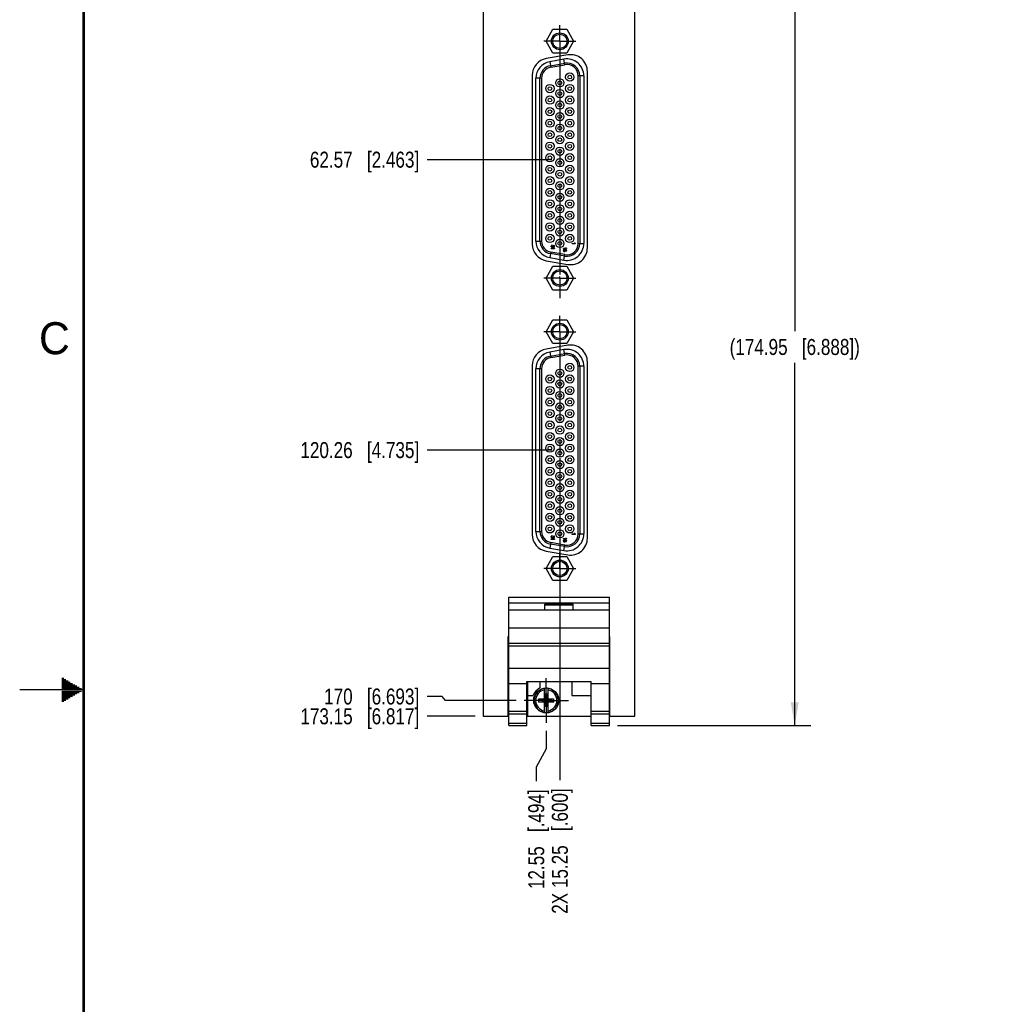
# Model space of a CAD drawing. Header units: inches. Extents: x 0 to 34, y 0 to 22.
# Tile 2 of 176: x 0 to 7.6, y 8.5 to 16.2. Entities that reach past the tile are written whole.
import ezdxf

# ---------------------------------------------------------------- set-up
doc = ezdxf.new("R2010")
doc.units = ezdxf.units.IN
doc.header["$LTSCALE"] = 1.87
doc.header["$MEASUREMENT"] = 0
doc.linetypes.add('CENTER', pattern=[0.6, 0.375, -0.075, 0.075, -0.075])
doc.layers.get('0').update_dxf_attribs({"linetype": 'CONTINUOUS'})
for name, color, linetype in [('02___PRT_ALL_AXES', 7, 'CONTINUOUS'), ('DEFAULT_1', 7, 'CENTER'), ('DIMENSIONS', 7, 'CONTINUOUS')]:
    doc.layers.add(name, color=color, linetype=linetype)
doc.styles.get("Standard").update_dxf_attribs({"font": 'txt', "width": 0.8})
doc.styles.add('TEXTSTYLE_2', font='txt')
doc.dimstyles.new('DIMSTYLE_1', dxfattribs={"dimtxt": 0.125, "dimasz": 0.18, "dimexe": 0.125, "dimexo": 0.0625, "dimgap": 0.03125, "dimtad": 0, "dimtih": 1, "dimtoh": 1, "dimdsep": 46, "dimtxsty": 'STANDARD', "dimblk": '_FILLED', "dimblk1": '_FILLED', "dimblk2": '_FILLED', "dimcen": 0.09, "dimadec": 0, "dimazin": 0, "dimtp": 0.001, "dimtm": 0.001, "dimtfac": 1, "dimtofl": 0, "dimtmove": 0, "dimatfit": 3, "dimldrblk": '_FILLED', "dimfxl": 1, "dimtolj": 1, "dimarcsym": 0})
doc.dimstyles.new('DIMSTYLE_4', dxfattribs={"dimtxt": 0.125, "dimasz": 0.18, "dimexe": 0.125, "dimexo": 0.0625, "dimgap": 0.0625, "dimtad": 0, "dimtih": 1, "dimtoh": 1, "dimdsep": 46, "dimtxsty": 'STANDARD', "dimblk": '_FILLED', "dimblk1": '_FILLED', "dimblk2": '_FILLED', "dimcen": 0.09, "dimadec": 0, "dimazin": 0, "dimtp": 0.001, "dimtm": 0.001, "dimtfac": 1, "dimtofl": 0, "dimtmove": 0, "dimatfit": 3, "dimldrblk": '_FILLED', "dimfxl": 1, "dimtolj": 1, "dimarcsym": 0})

# ---------------------------------------------------------------- blocks, each defined once
blk = doc.blocks.new('*D5')
at = {"layer": 'DIMENSIONS', "color": 2, "linetype": 'CONTINUOUS'}
for p, q in [((9.1523, 12.2081), (8.9049, 12.2081)), ((9.5155, 11.951), (9.1523, 12.2081)), ((11.7075, 11.951), (9.5155, 11.951))]:
    blk.add_line(p, q, dxfattribs=at)
at = {"layer": 'DIMENSIONS', "color": 2, "linetype": 'CONTINUOUS', "insert": (8.8424, 12.2706), "char_height": 0.125, "width": 1.425, "attachment_point": 3, "line_spacing_factor": 0.9}
blk.add_mtext('3X 9.53{\\Ftxt.shx;\\W1.000000;\\H0.125000; }[.375]', dxfattribs=at)
blk = doc.blocks.new('_FILLED')
at = {"color": 0, "linetype": 'BYBLOCK'}
blk.add_solid([(0, 0), (-1, 0.174), (-1, -0.174)], dxfattribs=at)
blk = doc.blocks.new('*D8')
at = {"layer": 'DIMENSIONS', "color": 2, "linetype": 'CONTINUOUS'}
blk.add_line((12.0655, 14.276), (8.9049, 14.276), dxfattribs=at)
at = {"layer": 'DIMENSIONS', "color": 2, "linetype": 'CONTINUOUS', "insert": (8.8424, 14.3385), "char_height": 0.125, "width": 1.325, "attachment_point": 3, "line_spacing_factor": 0.9}
blk.add_mtext('68.58{\\Ftxt.shx;\\W1.000000;\\H0.125000; }[2.700]', dxfattribs=at)
blk = doc.blocks.new('*D9')
at = {"layer": 'DIMENSIONS', "color": 2, "linetype": 'CONTINUOUS'}
blk.add_line((11.7075, 16.451), (8.9049, 16.451), dxfattribs=at)
at = {"layer": 'DIMENSIONS', "color": 2, "linetype": 'CONTINUOUS', "insert": (8.8424, 16.5135), "char_height": 0.125, "width": 1.725, "attachment_point": 3, "line_spacing_factor": 0.9}
blk.add_mtext('3X 123.83{\\Ftxt.shx;\\W1.000000;\\H0.125000; }[4.875]', dxfattribs=at)
blk = doc.blocks.new('*D11')
at = {"layer": 'DIMENSIONS', "color": 2, "linetype": 'CONTINUOUS'}
for p, q in [((9.0244, 16.8659), (8.9049, 16.8659)), ((9.3441, 16.676), (9.0244, 16.8659)), ((11.6405, 16.676), (9.3441, 16.676))]:
    blk.add_line(p, q, dxfattribs=at)
at = {"layer": 'DIMENSIONS', "color": 2, "linetype": 'CONTINUOUS', "insert": (8.8424, 16.9284), "char_height": 0.125, "width": 1.425, "attachment_point": 3, "line_spacing_factor": 0.9}
blk.add_mtext('129.54{\\Ftxt.shx;\\W1.000000;\\H0.125000; }[5.100]', dxfattribs=at)
blk = doc.blocks.new('*D12')
at = {"layer": 'DIMENSIONS', "color": 2, "linetype": 'CONTINUOUS'}
for p, q in [((9.2219, 17.0271), (8.9049, 17.0271)), ((9.3847, 16.93), (9.2219, 17.0271)), ((12.1385, 16.93), (9.3847, 16.93))]:
    blk.add_line(p, q, dxfattribs=at)
at = {"layer": 'DIMENSIONS', "color": 2, "linetype": 'CONTINUOUS', "insert": (8.8424, 17.0896), "char_height": 0.125, "width": 1.725, "attachment_point": 3, "line_spacing_factor": 0.9}
blk.add_mtext('3X 135.99{\\Ftxt.shx;\\W1.000000;\\H0.125000; }[5.354]', dxfattribs=at)
blk = doc.blocks.new('*D14')
at = {"layer": 'DIMENSIONS', "color": 2, "linetype": 'CONTINUOUS'}
blk.add_line((10.5488, 17.4874), (8.9049, 17.4874), dxfattribs=at)
at = {"layer": 'DIMENSIONS', "color": 2, "linetype": 'CONTINUOUS', "insert": (8.8424, 17.5499), "char_height": 0.125, "width": 1.425, "attachment_point": 3, "line_spacing_factor": 0.9}
blk.add_mtext('150.15{\\Ftxt.shx;\\W1.000000;\\H0.125000; }[5.911]', dxfattribs=at)
blk = doc.blocks.new('*D38')
at = {"layer": 'DIMENSIONS', "color": 2, "linetype": 'CONTINUOUS'}
for p, q in [((4.1197, 10.6802), (4.1197, 10.5379)), ((4.1197, 10.5379), (4.0415, 10.3959)), ((4.0415, 10.3959), (4.0415, 10.2842))]:
    blk.add_line(p, q, dxfattribs=at)
at = {"layer": 'DIMENSIONS', "color": 2, "linetype": 'CONTINUOUS', "insert": (3.979, 10.2217), "char_height": 0.125, "width": 1.225, "attachment_point": 3, "rotation": 90, "line_spacing_factor": 0.9}
blk.add_mtext('12.55{\\Ftxt.shx;\\W1.000000;\\H0.125000; }[.494]', dxfattribs=at)
blk = doc.blocks.new('*D43')
at = {"layer": 'DIMENSIONS', "color": 2, "linetype": 'CONTINUOUS'}
for p, q in [((3.3056, 10.9475), (3.1881, 10.9475)), ((3.3321, 10.9167), (3.3056, 10.9475)), ((3.8832, 10.9167), (3.3321, 10.9167))]:
    blk.add_line(p, q, dxfattribs=at)
at = {"layer": 'DIMENSIONS', "color": 2, "linetype": 'CONTINUOUS', "insert": (3.1256, 11.01), "char_height": 0.125, "width": 1.125, "attachment_point": 3, "line_spacing_factor": 0.9}
blk.add_mtext('170{\\Ftxt.shx;\\W1.000000;\\H0.125000; }[6.693]', dxfattribs=at)
blk = doc.blocks.new('*D44')
at = {"layer": 'DIMENSIONS', "color": 2, "linetype": 'CONTINUOUS'}
blk.add_line((3.5631, 10.7926), (3.1881, 10.7926), dxfattribs=at)
at = {"layer": 'DIMENSIONS', "color": 2, "linetype": 'CONTINUOUS', "insert": (3.1256, 10.8551), "char_height": 0.125, "width": 1.425, "attachment_point": 3, "line_spacing_factor": 0.9}
blk.add_mtext('173.15{\\Ftxt.shx;\\W1.000000;\\H0.125000; }[6.817]', dxfattribs=at)
blk = doc.blocks.new('*D49')
at = {"layer": 'DIMENSIONS', "color": 2, "linetype": 'CONTINUOUS'}
blk.add_line((4.1635, 15.1461), (3.1881, 15.1461), dxfattribs=at)
at = {"layer": 'DIMENSIONS', "color": 2, "linetype": 'CONTINUOUS', "insert": (3.1256, 15.2086), "char_height": 0.125, "width": 1.325, "attachment_point": 3, "line_spacing_factor": 0.9}
blk.add_mtext('62.57{\\Ftxt.shx;\\W1.000000;\\H0.125000; }[2.463]', dxfattribs=at)
blk = doc.blocks.new('*D50')
at = {"layer": 'DIMENSIONS', "color": 2, "linetype": 'CONTINUOUS'}
blk.add_line((4.1635, 12.8748), (3.1881, 12.8748), dxfattribs=at)
at = {"layer": 'DIMENSIONS', "color": 2, "linetype": 'CONTINUOUS', "insert": (3.1256, 12.9373), "char_height": 0.125, "width": 1.425, "attachment_point": 3, "line_spacing_factor": 0.9}
blk.add_mtext('120.26{\\Ftxt.shx;\\W1.000000;\\H0.125000; }[4.735]', dxfattribs=at)
blk = doc.blocks.new('*D51')
at = {"layer": 'DIMENSIONS', "color": 2, "linetype": 'CONTINUOUS'}
blk.add_line((4.226, 12.8123), (4.226, 10.292), dxfattribs=at)
at = {"layer": 'DIMENSIONS', "color": 2, "linetype": 'CONTINUOUS', "insert": (4.1635, 10.2295), "char_height": 0.125, "width": 1.525, "attachment_point": 3, "rotation": 90, "line_spacing_factor": 0.9}
blk.add_mtext('2X 15.25{\\Ftxt.shx;\\W1.000000;\\H0.125000; }[.600]', dxfattribs=at)
blk = doc.blocks.new('*D54')
at = {"layer": 'DIMENSIONS', "color": 2, "linetype": 'CONTINUOUS'}
for p, q in [((4.8763, 17.6095), (6.1888, 17.6095)), ((6.0638, 17.6095), (6.0638, 13.8061)), ((6.0638, 10.7217), (6.0638, 13.5561)), ((4.6762, 10.7217), (6.1888, 10.7217))]:
    blk.add_line(p, q, dxfattribs=at)
at = {"layer": 'DIMENSIONS', "color": 2, "linetype": 'CONTINUOUS', "xscale": 0.18, "yscale": 0.18, "zscale": 0.18}
for p, rotation in [((6.0638, 17.6095), 90), ((6.0638, 10.7217), 270)]:
    blk.add_blockref('_FILLED', p, dxfattribs=dict(at, rotation=rotation))
at = {"layer": 'DIMENSIONS', "color": 2, "linetype": 'CONTINUOUS', "insert": (6.0638, 13.7436), "char_height": 0.125, "width": 1.625, "attachment_point": 2, "line_spacing_factor": 0.9}
blk.add_mtext('(174.95{\\Ftxt.shx;\\W1.000000;\\H0.125000; }[6.888])', dxfattribs=at)

msp = doc.modelspace()

# ---------------------------------------------------------------- linework, layer by layer
at = {"color": 7, "linetype": 'CONTINUOUS'}
for p, q in [((3.6256, 17.6095), (3.6256, 10.7926)), ((4.8138, 10.7926), (4.8138, 17.6095)), ((4.118, 16.0721), (4.172, 16.1656)), ((4.172, 16.1656), (4.28, 16.1656)), ((4.28, 16.1656), (4.334, 16.0721)), ((4.172, 15.9786), (4.118, 16.0721)), ((4.334, 16.0721), (4.28, 15.9786)), ((4.28, 15.9786), (4.172, 15.9786)), ((4.2586, 15.932), (4.1476, 15.9125)), ((4.1476, 15.9125), (4.1552, 15.8691)), ((4.1531, 15.881), (4.2641, 15.9005)), ((4.1552, 15.8691), (4.2662, 15.8887)), ((4.2662, 15.8887), (4.2586, 15.932)), ((4.3695, 14.4902), (4.3695, 15.802)), ((4.4135, 15.802), (4.3695, 15.802)), ((4.3815, 15.802), (4.3815, 14.4902)), ((4.4135, 15.802), (4.4135, 14.4902)), ((4.0385, 14.5098), (4.0385, 15.7825)), ((4.0825, 15.7825), (4.0385, 15.7825)), ((4.0705, 14.5098), (4.0705, 15.7825)), ((4.0825, 15.7825), (4.0825, 14.5098)), ((4.0385, 14.5098), (4.0825, 14.5098)), ((4.322, 14.4868), (4.322, 14.4915)), ((4.322, 14.4915), (4.3427, 14.4915)), ((4.347, 14.4868), (4.322, 14.4868)), ((4.339, 14.4961), (4.3433, 14.4961)), ((4.339, 14.4961), (4.3427, 14.4915)), ((4.347, 14.4915), (4.3433, 14.4961)), ((4.347, 14.4915), (4.347, 14.4868)), ((4.3695, 14.4902), (4.4135, 14.4902)), ((4.1552, 14.4232), (4.1476, 14.3798)), ((4.2641, 14.3918), (4.1531, 14.4113)), ((4.2662, 14.4036), (4.1552, 14.4232)), ((4.1596, 14.4716), (4.1591, 14.4696)), ((4.1591, 14.4654), (4.1591, 14.4696)), ((4.1591, 14.4654), (4.1596, 14.4633)), ((4.1591, 14.4477), (4.1591, 14.4508)), ((4.1591, 14.4508), (4.1798, 14.4508)), ((4.1841, 14.4477), (4.1591, 14.4477)), ((4.1607, 14.4737), (4.1596, 14.4716)), ((4.1596, 14.4633), (4.1607, 14.4612)), ((4.1617, 14.4753), (4.1607, 14.4737)), ((4.1607, 14.4612), (4.1617, 14.4597)), ((4.1633, 14.4763), (4.1617, 14.4753)), ((4.1617, 14.469), (4.1623, 14.4716)), ((4.1617, 14.469), (4.1617, 14.4659)), ((4.1623, 14.4633), (4.1617, 14.4659)), ((4.1617, 14.4597), (4.1633, 14.4586)), ((4.1623, 14.4716), (4.1628, 14.4727)), ((4.1628, 14.4623), (4.1623, 14.4633)), ((4.1628, 14.4727), (4.1639, 14.4737)), ((4.1639, 14.4612), (4.1628, 14.4623)), ((4.1649, 14.4769), (4.1633, 14.4763)), ((4.1633, 14.4586), (4.1649, 14.4581)), ((4.1639, 14.4737), (4.1649, 14.4742)), ((4.1649, 14.4607), (4.1639, 14.4612)), ((4.1649, 14.4769), (4.1649, 14.4742)), ((4.1649, 14.4607), (4.167, 14.4607)), ((4.167, 14.4581), (4.1649, 14.4581)), ((4.1692, 14.4617), (4.167, 14.4607)), ((4.167, 14.4581), (4.1692, 14.4586)), ((4.1702, 14.4633), (4.1692, 14.4617)), ((4.1692, 14.4586), (4.1708, 14.4597)), ((4.1708, 14.4664), (4.1702, 14.4633)), ((4.1708, 14.4664), (4.1708, 14.4685)), ((4.1708, 14.4685), (4.1729, 14.4685)), ((4.1708, 14.4597), (4.1718, 14.4623)), ((4.1718, 14.4623), (4.1734, 14.4602)), ((4.1729, 14.4685), (4.1729, 14.4664)), ((4.174, 14.4633), (4.1729, 14.4664)), ((4.1734, 14.4602), (4.175, 14.4591)), ((4.175, 14.4623), (4.174, 14.4633)), ((4.1772, 14.4612), (4.175, 14.4623)), ((4.175, 14.4591), (4.1772, 14.4586)), ((4.1761, 14.4539), (4.1798, 14.4508)), ((4.1761, 14.4539), (4.1803, 14.4539)), ((4.1772, 14.4612), (4.1782, 14.4612)), ((4.1782, 14.4586), (4.1772, 14.4586)), ((4.1782, 14.4737), (4.1782, 14.4763)), ((4.1803, 14.4758), (4.1782, 14.4763)), ((4.1782, 14.4737), (4.1798, 14.4727)), ((4.1798, 14.4623), (4.1782, 14.4612)), ((4.1782, 14.4586), (4.1803, 14.4591)), ((4.1798, 14.4727), (4.1809, 14.4711)), ((4.1809, 14.4638), (4.1798, 14.4623)), ((4.1825, 14.4737), (4.1803, 14.4758)), ((4.1803, 14.4591), (4.1825, 14.4612)), ((4.1841, 14.4508), (4.1803, 14.4539)), ((4.1809, 14.4711), (4.1814, 14.4685)), ((4.1814, 14.4664), (4.1809, 14.4638)), ((4.1814, 14.4664), (4.1814, 14.4685)), ((4.1835, 14.4716), (4.1825, 14.4737)), ((4.1825, 14.4612), (4.1835, 14.4633)), ((4.1841, 14.468), (4.1835, 14.4716)), ((4.1835, 14.4633), (4.1841, 14.467)), ((4.1841, 14.468), (4.1841, 14.467)), ((4.1841, 14.4508), (4.1841, 14.4477)), ((4.2536, 14.4509), (4.2536, 14.454)), ((4.2536, 14.454), (4.2743, 14.454)), ((4.2786, 14.4509), (4.2536, 14.4509)), ((4.2541, 14.441), (4.2536, 14.4384)), ((4.2536, 14.4358), (4.2536, 14.4384)), ((4.2536, 14.4358), (4.2541, 14.4332)), ((4.2557, 14.4436), (4.2541, 14.441)), ((4.2541, 14.4332), (4.2557, 14.4306)), ((4.2578, 14.4452), (4.2557, 14.4436)), ((4.2557, 14.4306), (4.2578, 14.429)), ((4.2562, 14.4389), (4.2567, 14.4405)), ((4.2562, 14.4389), (4.2562, 14.4353)), ((4.2567, 14.4337), (4.2562, 14.4353)), ((4.2567, 14.4405), (4.2578, 14.4421)), ((4.2578, 14.4322), (4.2567, 14.4337)), ((4.2605, 14.4462), (4.2578, 14.4452)), ((4.2578, 14.4421), (4.2594, 14.4431)), ((4.2594, 14.4311), (4.2578, 14.4322)), ((4.2578, 14.429), (4.2605, 14.428)), ((4.2586, 14.3602), (4.2662, 14.4036)), ((4.2594, 14.4431), (4.261, 14.4436)), ((4.261, 14.4306), (4.2594, 14.4311)), ((4.2642, 14.4468), (4.2605, 14.4462)), ((4.2631, 14.428), (4.2605, 14.428)), ((4.2626, 14.4436), (4.261, 14.4436)), ((4.261, 14.4306), (4.2626, 14.4306)), ((4.2626, 14.4436), (4.2642, 14.4431)), ((4.2642, 14.4311), (4.2626, 14.4306)), ((4.2631, 14.428), (4.2658, 14.429)), ((4.2642, 14.4468), (4.2679, 14.4468)), ((4.2642, 14.4431), (4.2653, 14.4421)), ((4.2653, 14.4322), (4.2642, 14.4311)), ((4.2653, 14.4421), (4.2663, 14.4405)), ((4.2663, 14.4337), (4.2653, 14.4322)), ((4.2658, 14.429), (4.2674, 14.4306)), ((4.2663, 14.4405), (4.2669, 14.4389)), ((4.2669, 14.4353), (4.2663, 14.4337)), ((4.269, 14.441), (4.2669, 14.4441)), ((4.2679, 14.4441), (4.2669, 14.4441)), ((4.2669, 14.4353), (4.2669, 14.4389)), ((4.2674, 14.4306), (4.269, 14.4332)), ((4.2716, 14.4462), (4.2679, 14.4468)), ((4.2679, 14.4441), (4.2711, 14.4436)), ((4.2695, 14.4384), (4.269, 14.441)), ((4.269, 14.4332), (4.2695, 14.4358)), ((4.2695, 14.4384), (4.2695, 14.4358)), ((4.2706, 14.4572), (4.2743, 14.454)), ((4.2706, 14.4572), (4.2748, 14.4572)), ((4.2711, 14.4436), (4.2727, 14.4431)), ((4.2743, 14.4452), (4.2716, 14.4462)), ((4.2727, 14.4431), (4.2743, 14.4421)), ((4.2743, 14.4327), (4.2727, 14.4316)), ((4.2727, 14.429), (4.2727, 14.4316)), ((4.2727, 14.429), (4.2743, 14.4296)), ((4.2764, 14.4436), (4.2743, 14.4452)), ((4.2743, 14.4421), (4.2754, 14.4405)), ((4.2754, 14.4343), (4.2743, 14.4327)), ((4.2743, 14.4296), (4.2764, 14.4311)), ((4.2786, 14.454), (4.2748, 14.4572)), ((4.2754, 14.4405), (4.2759, 14.4389)), ((4.2759, 14.4358), (4.2754, 14.4343)), ((4.2759, 14.4358), (4.2759, 14.4389)), ((4.278, 14.441), (4.2764, 14.4436)), ((4.2764, 14.4311), (4.278, 14.4337)), ((4.2786, 14.4384), (4.278, 14.441)), ((4.278, 14.4337), (4.2786, 14.4363)), ((4.2786, 14.454), (4.2786, 14.4509)), ((4.2786, 14.4384), (4.2786, 14.4363)), ((4.1476, 14.3798), (4.2586, 14.3602)), ((4.118, 14.2202), (4.172, 14.3137)), ((4.172, 14.3137), (4.28, 14.3137)), ((4.28, 14.3137), (4.334, 14.2202)), ((4.172, 14.1267), (4.118, 14.2202)), ((4.334, 14.2202), (4.28, 14.1267)), ((4.28, 14.1267), (4.172, 14.1267)), ((4.118, 13.8008), (4.172, 13.8943)), ((4.172, 13.8943), (4.28, 13.8943)), ((4.28, 13.8943), (4.334, 13.8008)), ((4.172, 13.7073), (4.118, 13.8008)), ((4.334, 13.8008), (4.28, 13.7073)), ((4.2586, 13.6607), (4.1476, 13.6412)), ((4.1476, 13.6412), (4.1552, 13.5978)), ((4.28, 13.7073), (4.172, 13.7073)), ((4.2662, 13.6174), (4.2586, 13.6607)), ((4.1531, 13.6097), (4.2641, 13.6292)), ((4.1552, 13.5978), (4.2662, 13.6174)), ((4.0825, 13.5112), (4.0385, 13.5112)), ((4.0385, 12.2385), (4.0385, 13.5112)), ((4.0705, 12.2385), (4.0705, 13.5112)), ((4.0825, 13.5112), (4.0825, 12.2385)), ((4.4135, 13.5307), (4.3695, 13.5307)), ((4.3695, 12.2189), (4.3695, 13.5307)), ((4.3815, 13.5307), (4.3815, 12.2189)), ((4.4135, 13.5307), (4.4135, 12.2189)), ((4.0385, 12.2385), (4.0825, 12.2385)), ((4.1596, 12.2003), (4.1591, 12.1983)), ((4.1591, 12.1941), (4.1591, 12.1983)), ((4.1591, 12.1941), (4.1596, 12.192)), ((4.1591, 12.1795), (4.1798, 12.1795)), ((4.1591, 12.1764), (4.1591, 12.1795)), ((4.1841, 12.1764), (4.1591, 12.1764)), ((4.1607, 12.2024), (4.1596, 12.2003)), ((4.1596, 12.192), (4.1607, 12.1899)), ((4.1617, 12.204), (4.1607, 12.2024)), ((4.1607, 12.1899), (4.1617, 12.1884)), ((4.1633, 12.205), (4.1617, 12.204)), ((4.1617, 12.1977), (4.1623, 12.2003)), ((4.1617, 12.1977), (4.1617, 12.1946)), ((4.1623, 12.192), (4.1617, 12.1946)), ((4.1617, 12.1884), (4.1633, 12.1873)), ((4.1623, 12.2003), (4.1628, 12.2014)), ((4.1628, 12.191), (4.1623, 12.192)), ((4.1628, 12.2014), (4.1639, 12.2024)), ((4.1639, 12.1899), (4.1628, 12.191)), ((4.1649, 12.2056), (4.1633, 12.205)), ((4.1633, 12.1873), (4.1649, 12.1868)), ((4.1639, 12.2024), (4.1649, 12.2029)), ((4.1649, 12.1894), (4.1639, 12.1899)), ((4.1649, 12.2056), (4.1649, 12.2029)), ((4.1649, 12.1894), (4.167, 12.1894)), ((4.167, 12.1868), (4.1649, 12.1868)), ((4.1692, 12.1904), (4.167, 12.1894)), ((4.167, 12.1868), (4.1692, 12.1873)), ((4.1702, 12.192), (4.1692, 12.1904)), ((4.1692, 12.1873), (4.1708, 12.1884)), ((4.1708, 12.1951), (4.1702, 12.192)), ((4.1708, 12.1972), (4.1729, 12.1972)), ((4.1708, 12.1951), (4.1708, 12.1972)), ((4.1708, 12.1884), (4.1718, 12.191)), ((4.1718, 12.191), (4.1734, 12.1889)), ((4.1729, 12.1972), (4.1729, 12.1951)), ((4.174, 12.192), (4.1729, 12.1951)), ((4.1734, 12.1889), (4.175, 12.1878)), ((4.175, 12.191), (4.174, 12.192)), ((4.1772, 12.1899), (4.175, 12.191)), ((4.175, 12.1878), (4.1772, 12.1873)), ((4.1761, 12.1826), (4.1803, 12.1826)), ((4.1761, 12.1826), (4.1798, 12.1795)), ((4.1772, 12.1899), (4.1782, 12.1899)), ((4.1782, 12.1873), (4.1772, 12.1873)), ((4.1803, 12.2045), (4.1782, 12.205)), ((4.1782, 12.2024), (4.1782, 12.205)), ((4.1782, 12.2024), (4.1798, 12.2014)), ((4.1798, 12.191), (4.1782, 12.1899)), ((4.1782, 12.1873), (4.1803, 12.1878)), ((4.1798, 12.2014), (4.1809, 12.1998)), ((4.1809, 12.1925), (4.1798, 12.191)), ((4.1825, 12.2024), (4.1803, 12.2045)), ((4.1803, 12.1878), (4.1825, 12.1899)), ((4.1841, 12.1795), (4.1803, 12.1826)), ((4.1809, 12.1998), (4.1814, 12.1972)), ((4.1814, 12.1951), (4.1809, 12.1925)), ((4.1814, 12.1951), (4.1814, 12.1972)), ((4.1835, 12.2003), (4.1825, 12.2024)), ((4.1825, 12.1899), (4.1835, 12.192)), ((4.1841, 12.1967), (4.1835, 12.2003)), ((4.1835, 12.192), (4.1841, 12.1957)), ((4.1841, 12.1967), (4.1841, 12.1957)), ((4.1841, 12.1795), (4.1841, 12.1764)), ((4.2536, 12.1827), (4.2743, 12.1827)), ((4.2536, 12.1796), (4.2536, 12.1827)), ((4.2786, 12.1796), (4.2536, 12.1796)), ((4.2541, 12.1697), (4.2536, 12.1671)), ((4.2557, 12.1723), (4.2541, 12.1697)), ((4.2578, 12.1739), (4.2557, 12.1723)), ((4.2562, 12.1676), (4.2567, 12.1692)), ((4.2562, 12.1676), (4.2562, 12.164)), ((4.2567, 12.1692), (4.2578, 12.1708)), ((4.2605, 12.1749), (4.2578, 12.1739)), ((4.2578, 12.1708), (4.2594, 12.1718)), ((4.2594, 12.1718), (4.261, 12.1723)), ((4.2642, 12.1755), (4.2605, 12.1749)), ((4.2626, 12.1723), (4.261, 12.1723)), ((4.2626, 12.1723), (4.2642, 12.1718)), ((4.2642, 12.1755), (4.2679, 12.1755)), ((4.2642, 12.1718), (4.2653, 12.1708)), ((4.2653, 12.1708), (4.2663, 12.1692)), ((4.2663, 12.1692), (4.2669, 12.1676)), ((4.2679, 12.1728), (4.2669, 12.1728)), ((4.269, 12.1697), (4.2669, 12.1728)), ((4.2669, 12.164), (4.2669, 12.1676)), ((4.2716, 12.1749), (4.2679, 12.1755)), ((4.2679, 12.1728), (4.2711, 12.1723)), ((4.2695, 12.1671), (4.269, 12.1697)), ((4.2706, 12.1859), (4.2748, 12.1859)), ((4.2706, 12.1859), (4.2743, 12.1827)), ((4.2711, 12.1723), (4.2727, 12.1718)), ((4.2743, 12.1739), (4.2716, 12.1749)), ((4.2727, 12.1718), (4.2743, 12.1708)), ((4.2764, 12.1723), (4.2743, 12.1739)), ((4.2743, 12.1708), (4.2754, 12.1692)), ((4.2786, 12.1827), (4.2748, 12.1859)), ((4.2754, 12.1692), (4.2759, 12.1676)), ((4.2759, 12.1645), (4.2759, 12.1676)), ((4.278, 12.1697), (4.2764, 12.1723)), ((4.2786, 12.1671), (4.278, 12.1697)), ((4.2786, 12.1827), (4.2786, 12.1796)), ((4.322, 12.2202), (4.3427, 12.2202)), ((4.322, 12.2155), (4.322, 12.2202)), ((4.347, 12.2155), (4.322, 12.2155)), ((4.339, 12.2248), (4.3433, 12.2248)), ((4.339, 12.2248), (4.3427, 12.2202)), ((4.347, 12.2202), (4.3433, 12.2248)), ((4.347, 12.2202), (4.347, 12.2155)), ((4.3695, 12.2189), (4.4135, 12.2189)), ((4.1552, 12.1519), (4.1476, 12.1085)), ((4.1476, 12.1085), (4.2586, 12.0889)), ((4.2641, 12.1205), (4.1531, 12.14)), ((4.2662, 12.1323), (4.1552, 12.1519)), ((4.2536, 12.1645), (4.2536, 12.1671)), ((4.2536, 12.1645), (4.2541, 12.1619)), ((4.2541, 12.1619), (4.2557, 12.1593)), ((4.2557, 12.1593), (4.2578, 12.1577)), ((4.2567, 12.1624), (4.2562, 12.164)), ((4.2578, 12.1609), (4.2567, 12.1624)), ((4.2594, 12.1598), (4.2578, 12.1609)), ((4.2578, 12.1577), (4.2605, 12.1567)), ((4.2586, 12.0889), (4.2662, 12.1323)), ((4.261, 12.1593), (4.2594, 12.1598)), ((4.2631, 12.1567), (4.2605, 12.1567)), ((4.261, 12.1593), (4.2626, 12.1593)), ((4.2642, 12.1598), (4.2626, 12.1593)), ((4.2631, 12.1567), (4.2658, 12.1577)), ((4.2653, 12.1609), (4.2642, 12.1598)), ((4.2663, 12.1624), (4.2653, 12.1609)), ((4.2658, 12.1577), (4.2674, 12.1593)), ((4.2669, 12.164), (4.2663, 12.1624)), ((4.2674, 12.1593), (4.269, 12.1619)), ((4.269, 12.1619), (4.2695, 12.1645)), ((4.2695, 12.1671), (4.2695, 12.1645)), ((4.2743, 12.1614), (4.2727, 12.1603)), ((4.2727, 12.1577), (4.2727, 12.1603)), ((4.2727, 12.1577), (4.2743, 12.1583)), ((4.2754, 12.163), (4.2743, 12.1614)), ((4.2743, 12.1583), (4.2764, 12.1598)), ((4.2759, 12.1645), (4.2754, 12.163)), ((4.2764, 12.1598), (4.278, 12.1624)), ((4.278, 12.1624), (4.2786, 12.165)), ((4.2786, 12.1671), (4.2786, 12.165)), ((4.118, 11.9489), (4.172, 12.0424)), ((4.172, 12.0424), (4.28, 12.0424)), ((4.28, 12.0424), (4.334, 11.9489)), ((4.172, 11.8554), (4.118, 11.9489)), ((4.334, 11.9489), (4.28, 11.8554)), ((4.28, 11.8554), (4.172, 11.8554)), ((3.8257, 11.7237), (4.6137, 11.7237)), ((3.8257, 10.7217), (3.8257, 11.7237)), ((4.6137, 10.7217), (4.6137, 11.7237)), ((3.8257, 11.6807), (4.6137, 11.6807)), ((4.1097, 11.6707), (4.3297, 11.6707)), ((4.1097, 11.6237), (4.1097, 11.6707)), ((4.1097, 11.6637), (4.3297, 11.6637)), ((4.3297, 11.6237), (4.3297, 11.6707)), ((4.6137, 11.6237), (3.8257, 11.6237)), ((3.8257, 11.4837), (4.6137, 11.4837)), ((3.8257, 11.3637), (4.6137, 11.3637)), ((3.8257, 11.3441), (4.6137, 11.3441)), ((3.8257, 11.1684), (4.6137, 11.1684)), ((3.8257, 11.0487), (3.9677, 11.0487)), ((3.9677, 11.0639), (4.4717, 11.0639)), ((3.9677, 10.7217), (3.9677, 11.0639)), ((3.9737, 11.0639), (3.9737, 10.7947)), ((4.0707, 11.0639), (4.0707, 11.014)), ((4.3207, 11.0639), (4.3207, 10.9547)), ((4.4717, 10.7217), (4.4717, 11.0639)), ((4.4717, 11.0487), (4.6137, 11.0487)), ((3.9737, 10.9547), (4.0175, 10.9547)), ((4.1059, 10.9284), (4.1059, 11.0113)), ((4.1314, 10.9652), (4.108, 10.9652)), ((4.1314, 10.8681), (4.108, 10.9652)), ((4.108, 10.9652), (4.108, 10.9284)), ((4.108, 10.8681), (4.1314, 10.9652)), ((4.1314, 10.9284), (4.1314, 10.9652)), ((4.1335, 10.9284), (4.1335, 11.0113)), ((4.3207, 10.9547), (4.4717, 10.9547)), ((4.0626, 10.9304), (4.1059, 10.9304)), ((4.0626, 10.9029), (4.1768, 10.9304)), ((4.0626, 10.9304), (4.1768, 10.9029)), ((4.0626, 10.9029), (4.0626, 10.9304)), ((4.1059, 10.9029), (4.0626, 10.9029)), ((4.1059, 10.9284), (4.108, 10.9284)), ((4.1059, 10.9049), (4.108, 10.9049)), ((4.1059, 10.822), (4.1059, 10.9049)), ((4.1314, 10.9049), (4.108, 10.9284)), ((4.108, 10.9049), (4.1314, 10.9284)), ((4.108, 10.9049), (4.108, 10.8681)), ((4.1314, 10.8681), (4.108, 10.8681)), ((4.1335, 10.9284), (4.1314, 10.9284)), ((4.1335, 10.9049), (4.1314, 10.9049)), ((4.1314, 10.8681), (4.1314, 10.9049)), ((4.1335, 10.9304), (4.1768, 10.9304)), ((4.1335, 10.822), (4.1335, 10.9049)), ((4.1768, 10.9029), (4.1335, 10.9029)), ((4.1768, 10.9304), (4.1768, 10.9029)), ((3.8257, 10.8317), (3.9677, 10.8317)), ((3.8257, 10.8124), (3.9677, 10.8124)), ((3.9737, 10.7947), (4.4717, 10.7947)), ((4.4717, 10.8317), (4.6137, 10.8317)), ((4.4717, 10.8124), (4.6137, 10.8124)), ((3.8257, 10.7396), (3.9677, 10.7396)), ((3.8257, 10.7217), (3.9677, 10.7217)), ((4.4717, 10.7396), (4.6137, 10.7396)), ((4.4717, 10.7217), (4.6137, 10.7217))]:
    msp.add_line(p, q, dxfattribs=at)
at = {"color": 2, "linetype": 'CONTINUOUS'}
for p, q in [((0.3303, 11.09), (0.3441, 11.09)), ((0.3303, 11.08), (0.3614, 11.08)), ((0.3303, 11.07), (0.3788, 11.07)), ((0.3303, 11.06), (0.3961, 11.06)), ((0.3303, 11.05), (0.4134, 11.05)), ((0.3303, 11.04), (0.4307, 11.04)), ((0.3303, 11.03), (0.448, 11.03)), ((0.3303, 11.02), (0.4654, 11.02)), ((0.5, 11), (0, 11)), ((0.3303, 11.01), (0.4827, 11.01)), ((0.3303, 10.99), (0.4827, 10.99)), ((0.3303, 10.98), (0.4654, 10.98)), ((0.3303, 10.97), (0.448, 10.97)), ((0.3303, 10.96), (0.4307, 10.96)), ((0.3303, 10.95), (0.4134, 10.95)), ((0.3303, 10.94), (0.3961, 10.94)), ((0.3303, 10.93), (0.3788, 10.93)), ((0.3303, 10.92), (0.3614, 10.92)), ((0.3303, 10.91), (0.3441, 10.91))]:
    msp.add_line(p, q, dxfattribs=at)
at = {"color": 7, "linetype": 'CONTINUOUS', "const_width": 0.02}
msp.add_lwpolyline([(0.5, 21.5), (0.5, 0.5)], dxfattribs=at)
at = {"color": 7, "linetype": 'CONTINUOUS'}
for centre, radius in [((4.226, 16.0721), 0.066), ((4.226, 16.0721), 0.056), ((4.3039, 15.7922), 0.0324), ((4.3039, 15.7922), 0.0144), ((4.148, 15.702), 0.0324), ((4.148, 15.702), 0.0144), ((4.226, 15.7471), 0.0324), ((4.226, 15.7471), 0.0144), ((4.3039, 15.702), 0.0324), ((4.3039, 15.702), 0.0144), ((4.148, 15.6119), 0.0324), ((4.226, 15.6631), 0.0324), ((4.226, 15.6631), 0.0144), ((4.3039, 15.6119), 0.0324), ((4.148, 15.6119), 0.0144), ((4.226, 15.5729), 0.0324), ((4.226, 15.5729), 0.0144), ((4.3039, 15.6119), 0.0144), ((4.148, 15.5217), 0.0324), ((4.148, 15.5217), 0.0144), ((4.226, 15.4828), 0.0324), ((4.226, 15.4828), 0.0144), ((4.3039, 15.5217), 0.0324), ((4.3039, 15.5217), 0.0144), ((4.148, 15.4316), 0.0324), ((4.148, 15.4316), 0.0144), ((4.226, 15.3926), 0.0324), ((4.226, 15.3926), 0.0144), ((4.3039, 15.4316), 0.0324), ((4.3039, 15.4316), 0.0144), ((4.148, 15.3414), 0.0324), ((4.148, 15.3414), 0.0144), ((4.226, 15.3024), 0.0324), ((4.3039, 15.3414), 0.0324), ((4.3039, 15.3414), 0.0144), ((4.148, 15.2513), 0.0324), ((4.148, 15.2513), 0.0144), ((4.226, 15.3024), 0.0144), ((4.3039, 15.2513), 0.0324), ((4.3039, 15.2513), 0.0144), ((4.148, 15.1611), 0.0324), ((4.148, 15.1611), 0.0144), ((4.226, 15.2123), 0.0324), ((4.226, 15.2123), 0.0144), ((4.3039, 15.1611), 0.0324), ((4.3039, 15.1611), 0.0144), ((4.148, 15.0709), 0.0324), ((4.226, 15.1221), 0.0324), ((4.226, 15.1221), 0.0144), ((4.3039, 15.0709), 0.0324), ((4.148, 15.0709), 0.0144), ((4.226, 15.032), 0.0324), ((4.226, 15.032), 0.0144), ((4.3039, 15.0709), 0.0144), ((4.148, 14.9808), 0.0324), ((4.148, 14.9808), 0.0144), ((4.226, 14.9418), 0.0324), ((4.226, 14.9418), 0.0144), ((4.3039, 14.9808), 0.0324), ((4.3039, 14.9808), 0.0144), ((4.148, 14.8906), 0.0324), ((4.148, 14.8906), 0.0144), ((4.226, 14.8517), 0.0324), ((4.226, 14.8517), 0.0144), ((4.3039, 14.8906), 0.0324), ((4.3039, 14.8906), 0.0144), ((4.148, 14.8005), 0.0324), ((4.148, 14.8005), 0.0144), ((4.226, 14.7615), 0.0324), ((4.3039, 14.8005), 0.0324), ((4.3039, 14.8005), 0.0144), ((4.148, 14.7103), 0.0324), ((4.148, 14.7103), 0.0144), ((4.226, 14.7615), 0.0144), ((4.3039, 14.7103), 0.0324), ((4.3039, 14.7103), 0.0144), ((4.148, 14.6202), 0.0324), ((4.148, 14.6202), 0.0144), ((4.226, 14.6713), 0.0324), ((4.226, 14.6713), 0.0144), ((4.3039, 14.6202), 0.0324), ((4.3039, 14.6202), 0.0144), ((4.148, 14.53), 0.0324), ((4.226, 14.5812), 0.0324), ((4.226, 14.5812), 0.0144), ((4.3039, 14.53), 0.0324), ((4.148, 14.53), 0.0144), ((4.226, 14.491), 0.0324), ((4.226, 14.491), 0.0144), ((4.3039, 14.53), 0.0144), ((4.226, 14.2202), 0.066), ((4.226, 14.2202), 0.056), ((4.226, 13.8008), 0.066), ((4.226, 13.8008), 0.056), ((4.226, 13.4758), 0.0324), ((4.226, 13.4758), 0.0144), ((4.3039, 13.5209), 0.0324), ((4.3039, 13.5209), 0.0144), ((4.148, 13.4308), 0.0324), ((4.148, 13.4308), 0.0144), ((4.226, 13.3918), 0.0324), ((4.226, 13.3918), 0.0144), ((4.3039, 13.4308), 0.0324), ((4.3039, 13.4308), 0.0144), ((4.148, 13.3406), 0.0324), ((4.148, 13.3406), 0.0144), ((4.226, 13.3016), 0.0324), ((4.3039, 13.3406), 0.0324), ((4.3039, 13.3406), 0.0144), ((4.148, 13.2504), 0.0324), ((4.148, 13.2504), 0.0144), ((4.226, 13.3016), 0.0144), ((4.3039, 13.2504), 0.0324), ((4.3039, 13.2504), 0.0144), ((4.148, 13.1603), 0.0324), ((4.148, 13.1603), 0.0144), ((4.226, 13.2115), 0.0324), ((4.226, 13.2115), 0.0144), ((4.3039, 13.1603), 0.0324), ((4.3039, 13.1603), 0.0144), ((4.148, 13.0701), 0.0324), ((4.226, 13.1213), 0.0324), ((4.226, 13.1213), 0.0144), ((4.3039, 13.0701), 0.0324), ((4.148, 13.0701), 0.0144), ((4.226, 13.0311), 0.0324), ((4.226, 13.0311), 0.0144), ((4.3039, 13.0701), 0.0144), ((4.148, 12.98), 0.0324), ((4.148, 12.98), 0.0144), ((4.226, 12.941), 0.0324), ((4.226, 12.941), 0.0144), ((4.3039, 12.98), 0.0324), ((4.3039, 12.98), 0.0144), ((4.148, 12.8898), 0.0324), ((4.148, 12.8898), 0.0144), ((4.226, 12.8508), 0.0324), ((4.226, 12.8508), 0.0144), ((4.3039, 12.8898), 0.0324), ((4.3039, 12.8898), 0.0144), ((4.148, 12.7996), 0.0324), ((4.148, 12.7996), 0.0144), ((4.226, 12.7607), 0.0324), ((4.3039, 12.7996), 0.0324), ((4.3039, 12.7996), 0.0144), ((4.148, 12.7095), 0.0324), ((4.148, 12.7095), 0.0144), ((4.226, 12.7607), 0.0144), ((4.3039, 12.7095), 0.0324), ((4.3039, 12.7095), 0.0144), ((4.148, 12.6193), 0.0324), ((4.148, 12.6193), 0.0144), ((4.226, 12.6705), 0.0324), ((4.226, 12.6705), 0.0144), ((4.3039, 12.6193), 0.0324), ((4.3039, 12.6193), 0.0144), ((4.148, 12.5292), 0.0324), ((4.226, 12.5804), 0.0324), ((4.226, 12.5804), 0.0144), ((4.3039, 12.5292), 0.0324), ((4.148, 12.5292), 0.0144), ((4.226, 12.4902), 0.0324), ((4.226, 12.4902), 0.0144), ((4.3039, 12.5292), 0.0144), ((4.148, 12.439), 0.0324), ((4.148, 12.439), 0.0144), ((4.226, 12.4), 0.0324), ((4.226, 12.4), 0.0144), ((4.3039, 12.439), 0.0324), ((4.3039, 12.439), 0.0144), ((4.148, 12.3489), 0.0324), ((4.148, 12.3489), 0.0144), ((4.226, 12.3099), 0.0324), ((4.226, 12.3099), 0.0144), ((4.3039, 12.3489), 0.0324), ((4.3039, 12.3489), 0.0144), ((4.148, 12.2587), 0.0324), ((4.148, 12.2587), 0.0144), ((4.226, 12.2197), 0.0324), ((4.3039, 12.2587), 0.0324), ((4.3039, 12.2587), 0.0144), ((4.226, 12.2197), 0.0144), ((4.226, 11.9489), 0.066), ((4.226, 11.9489), 0.056), ((4.1197, 10.9167), 0.098)]:
    msp.add_circle(centre, radius, dxfattribs=at)
for centre, radius, start, end in [((4.1705, 15.7825), 0.132, 99.99988, 180.00012), ((4.1705, 15.7825), 0.1, 100, 180), ((4.1705, 15.7825), 0.088, 100, 180), ((4.2815, 15.802), 0.132, 359.9998, 100.0002), ((4.2815, 15.802), 0.1, 0, 100), ((4.2815, 15.802), 0.088, 0, 100), ((4.1705, 14.5098), 0.132, 179.99988, 260.00012), ((4.1705, 14.5098), 0.1, 180, 260), ((4.1705, 14.5098), 0.088, 180, 260), ((4.2815, 14.4902), 0.132, 259.9998, 0.0002), ((4.2815, 14.4902), 0.1, 260, 360), ((4.2815, 14.4902), 0.088, 260, 360), ((4.1705, 13.5112), 0.132, 99.99988, 180.00012), ((4.2815, 13.5307), 0.132, 359.9998, 100.0002), ((4.2815, 13.5307), 0.1, 0, 100), ((4.1705, 13.5112), 0.1, 100, 180), ((4.1705, 13.5112), 0.088, 100, 180), ((4.2815, 13.5307), 0.088, 0, 100), ((4.1705, 12.2385), 0.132, 179.99988, 260.00012), ((4.1705, 12.2385), 0.1, 180, 260), ((4.1705, 12.2385), 0.088, 180, 260), ((4.2815, 12.2189), 0.132, 259.9998, 0.0002), ((4.2815, 12.2189), 0.1, 260, 360), ((4.2815, 12.2189), 0.088, 260, 360), ((4.1197, 10.9167), 0.109, 116.71426, 159.59683), ((4.1197, 10.9167), 0.0956, 81.71661, 98.28339), ((4.1197, 10.9167), 0.0947, 98.36374, 261.63626), ((4.1197, 10.9167), 0.0832, 99.53359, 260.46641), ((4.1197, 10.9167), 0.0947, 278.36374, 81.63626), ((4.1197, 10.9167), 0.0832, 279.53359, 80.46641), ((4.1197, 10.9167), 0.0956, 261.71661, 278.28339)]:
    msp.add_arc(centre, radius, start, end, dxfattribs=at)
at = {"layer": '02___PRT_ALL_AXES', "color": 7, "linetype": 'CONTINUOUS'}
for p, q in [((4.2873, 15.9655), (4.1196, 15.9363)), ((4.0102, 15.8064), (4.0102, 14.4859)), ((4.4417, 14.4568), (4.4417, 15.8355)), ((4.1196, 14.356), (4.2873, 14.3268)), ((4.2873, 13.6942), (4.1196, 13.665)), ((4.4417, 12.1855), (4.4417, 13.5642)), ((4.0102, 13.5351), (4.0102, 12.2146)), ((4.1196, 12.0847), (4.2873, 12.0555)), ((3.8257, 11.4166), (3.8221, 11.4166)), ((3.8221, 10.7926), (3.8221, 11.4166)), ((4.6173, 11.4166), (4.6137, 11.4166)), ((4.6173, 10.7926), (4.6173, 11.4166)), ((3.6256, 10.7926), (3.8221, 10.7926)), ((4.6173, 10.7926), (4.8138, 10.7926))]:
    msp.add_line(p, q, dxfattribs=at)
for centre, start, end in [((4.3099, 15.8355), 0, 99.85445), ((4.1421, 15.8064), 99.85445, 180), ((4.1421, 14.4859), 180, 260.14555), ((4.3099, 14.4568), 260.14555, 360), ((4.1421, 13.5351), 99.85445, 180), ((4.3099, 13.5642), 0, 99.85445), ((4.1421, 12.2146), 180, 260.14555), ((4.3099, 12.1855), 260.14555, 360)]:
    msp.add_arc(centre, 0.1319, start, end, dxfattribs=at)
at = {"layer": 'DEFAULT_1', "color": 7, "linetype": 'CENTER'}
for p, q in [((4.226, 16.0721), (4.226, 16.1972)), ((4.226, 16.0721), (4.1009, 16.0721)), ((4.226, 16.0721), (4.226, 14.233)), ((4.226, 16.0721), (4.3511, 16.0721)), ((4.226, 14.2202), (4.1009, 14.2202)), ((4.226, 14.2202), (4.226, 14.233)), ((4.226, 14.2202), (4.226, 14.0637)), ((4.226, 14.2202), (4.3511, 14.2202)), ((4.226, 13.8008), (4.226, 13.9259)), ((4.226, 13.8008), (4.1009, 13.8008)), ((4.226, 13.8008), (4.3511, 13.8008)), ((4.226, 13.8008), (4.226, 12.1308)), ((4.226, 11.9489), (4.226, 12.074)), ((4.226, 11.9489), (4.1009, 11.9489)), ((4.226, 11.9489), (4.3511, 11.9489)), ((4.226, 11.9489), (4.226, 11.8238)), ((4.1197, 10.9167), (4.1197, 11.0907)), ((4.1197, 10.9167), (3.9457, 10.9167)), ((4.1197, 10.9167), (4.2937, 10.9167)), ((4.1197, 10.9167), (4.1197, 10.7427))]:
    msp.add_line(p, q, dxfattribs=at)

# ---------------------------------------------------------------- texts
at = {"color": 2, "linetype": 'CONTINUOUS', "insert": (0.1508, 13.8746), "char_height": 0.25, "width": 0.25, "attachment_point": 1, "line_spacing_factor": 0.9, "style": 'TEXTSTYLE_2'}
msp.add_mtext('C', dxfattribs=at)

# ---------------------------------------------------------------- dimensions: what is measured, and where the dimension line sits
at = {"layer": 'DIMENSIONS', "color": 2, "linetype": 'CONTINUOUS'}
for feature_location, offset, origin, picture, middle in [((3.5631, 10.7926), (-0.375, 0), (3.6256, 17.6095), '*D44', (2.4131, 10.7926)), ((4.1635, 12.8748), (-0.9754, 0), (4.226, 17.6095), '*D50', (2.4131, 12.8748)), ((4.1635, 15.1461), (-0.9754, 0), (4.226, 17.6095), '*D49', (2.4631, 15.1461)), ((3.8832, 10.9167), (-0.6951, 0.0308), (3.9457, 17.6095), '*D43', (2.5631, 10.9475)), ((10.5488, 17.4874), (-1.6439, 0), (10.6113, 11.576), '*D14', (8.1299, 17.4874)), ((11.6405, 16.676), (-2.7356, 0.1899), (11.703, 11.576), '*D11', (8.1299, 16.8659)), ((12.0655, 14.276), (-3.1606, 0), (12.128, 11.576), '*D8', (8.1799, 14.276)), ((4.1197, 10.6802), (-0.0782, -0.396), (3.6256, 10.7427), '*D38', (4.0415, 9.6092))]:
    dim = msp.add_ordinate_dim(feature_location=feature_location, offset=offset, dtype=0, origin=origin, dimstyle='DIMSTYLE_1', dxfattribs=at)
    dim.commit()
    dim.dimension.update_dxf_attribs({"geometry": picture, "text_midpoint": middle})
dim = msp.add_linear_dim(base=(6.0638, 10.7217), p1=(4.8138, 17.6095), p2=(4.6137, 10.7217), angle=270, text='(<>)', dimstyle='DIMSTYLE_4', dxfattribs=at)
dim.commit()
dim.dimension.update_dxf_attribs({"geometry": '*D54', "text_midpoint": (6.0638, 13.6811), "dimtype": 160})
for feature_location, offset, dtype, origin, text, picture, middle in [((12.1385, 16.93), (-3.2336, 0.0971), 0, (12.201, 11.576), '3X <>', '*D12', (7.9799, 17.0271)), ((11.7074752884, 16.4510260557), (-2.8025511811, 0), 0, (11.7699752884, 11.5760260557), '3X <>', '*D9', (7.9799241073, 16.4510260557)), ((4.226, 12.8123), (0, -2.5204), 1, (3.6256, 12.8748), '2X <>', '*D51', (4.226, 9.467)), ((11.7074752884, 11.9510260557), (-2.8025511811, 0.2570650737), 0, (11.7699752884, 11.5760260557), '3X <>', '*D5', (8.1299241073, 12.2080911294))]:
    dim = msp.add_ordinate_dim(feature_location=feature_location, offset=offset, dtype=dtype, origin=origin, text=text, dimstyle='DIMSTYLE_1', dxfattribs=at)
    dim.commit()
    dim.dimension.update_dxf_attribs({"geometry": picture, "text_midpoint": middle})

doc.saveas('drawing.dxf')
